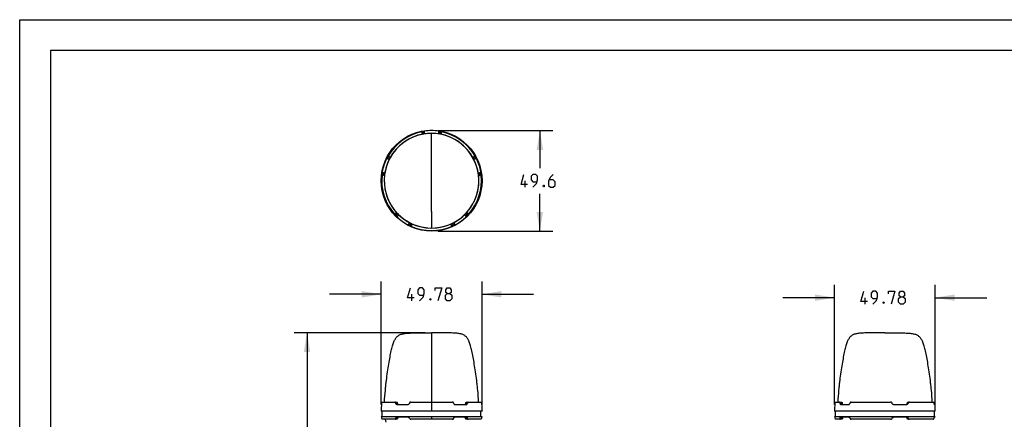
# Model space of a CAD drawing. Header units: inches. Extents: x 0 to 17, y 0 to 11.
# Tile 12 of 37: x 0 to 9.6, y 7.1 to 11. Entities that reach past the tile are written whole.
import ezdxf

# ---------------------------------------------------------------- set-up
doc = ezdxf.new("R2010")
doc.units = ezdxf.units.IN
doc.header["$LTSCALE"] = 0.935
doc.header["$MEASUREMENT"] = 0
doc.layers.get('0').update_dxf_attribs({"linetype": 'CONTINUOUS'})
doc.styles.add('TEXTSTYLE_2', font='txt', dxfattribs={"width": 0.8})
doc.dimstyles.new('DIMSTYLE_1', dxfattribs={"dimtxt": 0.125, "dimasz": 0.1875, "dimexe": 0.125, "dimexo": 0.0625, "dimgap": 0.0625, "dimtad": 0, "dimtih": 1, "dimtoh": 1, "dimlfac": 2, "dimzin": 4, "dimdsep": 46, "dimtxsty": 'TEXTSTYLE_2', "dimblk": '_FILLED', "dimblk1": '_FILLED', "dimblk2": '_FILLED', "dimcen": 0.09, "dimazin": 1, "dimtfac": 1, "dimtofl": 0, "dimtmove": 0, "dimatfit": 3, "dimldrblk": '_FILLED', "dimfxl": 1, "dimtolj": 1, "dimtzin": 4, "dimarcsym": 0})

# ---------------------------------------------------------------- blocks, each defined once
blk = doc.blocks.new('_FILLED')
at = {"color": 0, "linetype": 'ByBlock'}
blk.add_solid([(0, 0), (-1, 0.167), (-1, -0.167)], dxfattribs=at)
blk = doc.blocks.new('*D1')
at = {"color": 2, "linetype": 'Continuous', "transparency": 16777216}
for p, q in [((3.9375, 7.96), (2.6656, 7.96)), ((2.7906, 7.96), (2.7906, 5.625)), ((2.7906, 3.0401), (2.7906, 5.375)), ((3.9362, 3.0401), (2.6656, 3.0401))]:
    blk.add_line(p, q, dxfattribs=at)
at = {"color": 2, "linetype": 'Continuous', "transparency": 16777216, "xscale": 0.1875, "yscale": 0.1875, "zscale": 0.1875}
for p, rotation in [((2.7906, 7.96), 90), ((2.7906, 3.0401), 270)]:
    blk.add_blockref('_FILLED', p, dxfattribs=dict(at, rotation=rotation))
at = {"color": 2, "linetype": 'Continuous', "transparency": 16777216, "insert": (2.7906, 5.5625), "char_height": 0.125, "width": 0.830357, "attachment_point": 2, "line_spacing_factor": 0.9, "style": 'TEXTSTYLE_2'}
blk.add_mtext('{\\ftxt;\\W0.0001;\\H0.0001;\\~}{\\ftxt;\\W4.4285714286;\\H0.125; }{\\ftxt;\\W0.0001;\\H0.0001;\\~}', dxfattribs=at)
blk = doc.blocks.new('*D2')
at = {"color": 2, "linetype": 'Continuous', "transparency": 16777216}
for p, q in [((3.51, 7.263), (3.51, 8.4591)), ((4.49, 7.2629), (4.49, 8.4591)), ((3.51, 8.3341), (3.01, 8.3341)), ((4.49, 8.3341), (4.99, 8.3341))]:
    blk.add_line(p, q, dxfattribs=at)
at = {"color": 2, "linetype": 'Continuous', "transparency": 16777216, "xscale": 0.1875, "yscale": 0.1875, "zscale": 0.1875}
blk.add_blockref('_FILLED', (3.51, 8.3341), dxfattribs=at)
at = {"color": 2, "linetype": 'Continuous', "transparency": 16777216, "xscale": 0.1875, "yscale": 0.1875, "zscale": 0.1875, "rotation": 180}
blk.add_blockref('_FILLED', (4.49, 8.3341), dxfattribs=at)
at = {"color": 2, "linetype": 'Continuous', "transparency": 16777216, "insert": (4, 8.3966), "char_height": 0.125, "width": 0.696429, "attachment_point": 2, "line_spacing_factor": 0.9, "style": 'TEXTSTYLE_2'}
blk.add_mtext('{\\ftxt;\\W0.0001;\\H0.0001;\\~}{\\ftxt;\\W3.7142857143;\\H0.125; }{\\ftxt;\\W0.0001;\\H0.0001;\\~}', dxfattribs=at)
blk = doc.blocks.new('*D3')
at = {"color": 2, "linetype": 'Continuous', "transparency": 16777216}
for p, q in [((7.9123, 7.2629), (7.9123, 8.4262)), ((8.8923, 7.2629), (8.8923, 8.4262)), ((7.9123, 8.3012), (7.4123, 8.3012)), ((8.8923, 8.3012), (9.3923, 8.3012))]:
    blk.add_line(p, q, dxfattribs=at)
at = {"color": 2, "linetype": 'Continuous', "transparency": 16777216, "xscale": 0.1875, "yscale": 0.1875, "zscale": 0.1875}
blk.add_blockref('_FILLED', (7.9123, 8.3012), dxfattribs=at)
at = {"color": 2, "linetype": 'Continuous', "transparency": 16777216, "xscale": 0.1875, "yscale": 0.1875, "zscale": 0.1875, "rotation": 180}
blk.add_blockref('_FILLED', (8.8923, 8.3012), dxfattribs=at)
at = {"color": 2, "linetype": 'Continuous', "transparency": 16777216, "insert": (8.4023, 8.3637), "char_height": 0.125, "width": 0.696429, "attachment_point": 2, "line_spacing_factor": 0.9, "style": 'TEXTSTYLE_2'}
blk.add_mtext('{\\ftxt;\\W0.0001;\\H0.0001;\\~}{\\ftxt;\\W3.7142857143;\\H0.125; }{\\ftxt;\\W0.0001;\\H0.0001;\\~}', dxfattribs=at)
blk = doc.blocks.new('*D4')
at = {"color": 2, "linetype": 'Continuous', "transparency": 16777216}
for p, q in [((4.0625, 9.9233), (5.1769, 9.9233)), ((5.0519, 9.9233), (5.0519, 9.5601)), ((5.0519, 8.9469), (5.0519, 9.3101)), ((4.0625, 8.9469), (5.1769, 8.9469))]:
    blk.add_line(p, q, dxfattribs=at)
at = {"color": 2, "linetype": 'Continuous', "transparency": 16777216, "xscale": 0.1875, "yscale": 0.1875, "zscale": 0.1875}
for p, rotation in [((5.0519, 9.9233), 90), ((5.0519, 8.9469), 270)]:
    blk.add_blockref('_FILLED', p, dxfattribs=dict(at, rotation=rotation))
at = {"color": 2, "linetype": 'Continuous', "transparency": 16777216, "insert": (5.0519, 9.4976), "char_height": 0.125, "width": 0.549107, "attachment_point": 2, "line_spacing_factor": 0.9, "style": 'TEXTSTYLE_2'}
blk.add_mtext('{\\ftxt;\\W0.0001;\\H0.0001;\\~}{\\ftxt;\\W2.9285714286;\\H0.125; }{\\ftxt;\\W0.0001;\\H0.0001;\\~}', dxfattribs=at)

msp = doc.modelspace()

# ---------------------------------------------------------------- linework, layer by layer
at = {"color": 7, "linetype": 'Continuous'}
for p, q in [((0, 0), (0, 11)), ((0, 11), (17, 11)), ((0.3, 10.7), (0.3, 0.3)), ((16.7, 10.7), (0.3, 10.7)), ((3.9043, 9.9117), (3.9043, 9.8871)), ((3.9177, 9.8897), (3.9177, 9.9152)), ((3.9184, 9.8899), (3.9177, 9.8897)), ((3.9184, 9.9155), (3.9184, 9.8899)), ((3.9318, 9.8921), (3.9318, 9.9185)), ((4, 9.9269), (4, 9.9233)), ((4, 9.8616), (4, 9.8962)), ((4, 9.7362), (4, 9.8616)), ((4.0682, 9.9185), (4.0682, 9.8921)), ((4.0816, 9.8899), (4.0816, 9.9155)), ((4.0823, 9.8897), (4.0816, 9.8899)), ((4.0823, 9.9152), (4.0823, 9.8897)), ((4.0957, 9.8871), (4.0957, 9.9117)), ((3.57, 9.6624), (3.5944, 9.6545)), ((3.5948, 9.6551), (3.5706, 9.663)), ((3.578, 9.6747), (3.6014, 9.6671)), ((4, 9.1376), (4, 9.7362)), ((4.3986, 9.6671), (4.422, 9.6747)), ((4.4294, 9.663), (4.4052, 9.6551)), ((4.4056, 9.6545), (4.43, 9.6624)), ((3.5882, 9.6424), (3.5631, 9.6506)), ((3.5948, 9.6551), (3.5944, 9.6545)), ((4.4056, 9.6545), (4.4052, 9.6551)), ((4.4369, 9.6506), (4.4118, 9.6424)), ((3.5423, 9.485), (3.5189, 9.4926)), ((3.544, 9.4992), (3.5196, 9.5072)), ((3.5197, 9.5064), (3.5196, 9.5072)), ((3.5197, 9.5064), (3.5439, 9.4986)), ((3.5209, 9.5208), (3.546, 9.5127)), ((3.544, 9.4992), (3.5439, 9.4986)), ((4.454, 9.5127), (4.4791, 9.5208)), ((4.4804, 9.5072), (4.456, 9.4992)), ((4.4561, 9.4986), (4.456, 9.4992)), ((4.4561, 9.4986), (4.4803, 9.5064)), ((4.4811, 9.4926), (4.4577, 9.485)), ((4.4804, 9.5072), (4.4803, 9.5064)), ((3.6435, 9.1091), (3.6579, 9.129)), ((3.6672, 9.1189), (3.6523, 9.0984)), ((3.6526, 9.0977), (3.6677, 9.1184)), ((3.6773, 9.1087), (3.6617, 9.0874)), ((3.6672, 9.1189), (3.6677, 9.1184)), ((4, 9.1376), (4, 9.0122)), ((4.3383, 9.0874), (4.3227, 9.1087)), ((4.3323, 9.1184), (4.3328, 9.1189)), ((4.3323, 9.1184), (4.3474, 9.0977)), ((4.3477, 9.0984), (4.3328, 9.1189)), ((4.3421, 9.129), (4.3565, 9.1091)), ((3.7721, 9.0072), (3.7876, 9.0286)), ((3.7998, 9.0225), (3.7847, 9.0017)), ((3.7855, 9.0016), (3.8004, 9.0222)), ((3.8128, 9.0164), (3.7984, 8.9965)), ((3.7998, 9.0225), (3.8004, 9.0222)), ((4, 9.0122), (4, 8.9776)), ((4.2016, 8.9965), (4.1872, 9.0164)), ((4.1996, 9.0222), (4.2002, 9.0225)), ((4.1996, 9.0222), (4.2145, 9.0016)), ((4.2153, 9.0017), (4.2002, 9.0225)), ((4.2124, 9.0286), (4.2279, 9.0072)), ((4, 8.9526), (4, 8.9469)), ((4, 7.96), (4, 7.2004)), ((3.5157, 7.2884), (3.6579, 7.2884)), ((3.6672, 7.2779), (3.6523, 7.2779)), ((3.6526, 7.2751), (3.6523, 7.2779)), ((3.6526, 7.2751), (3.6677, 7.2751)), ((3.6672, 7.2779), (3.6677, 7.2751)), ((3.7855, 7.2779), (3.7847, 7.2751)), ((3.7984, 7.2884), (4.2016, 7.2883)), ((4.2153, 7.2751), (4.2145, 7.2779)), ((4.3323, 7.2751), (4.3328, 7.2779)), ((4.3323, 7.2751), (4.3474, 7.2751)), ((4.3477, 7.2779), (4.3328, 7.2779)), ((4.3421, 7.2883), (4.4843, 7.2883)), ((4.3477, 7.2779), (4.3474, 7.2751)), ((7.918, 7.2884), (7.9421, 7.2883)), ((7.9421, 7.2883), (7.9819, 7.2883)), ((7.9876, 7.2779), (7.967, 7.2779)), ((7.9672, 7.2751), (7.967, 7.2779)), ((7.9672, 7.2751), (7.9879, 7.2751)), ((7.9876, 7.2779), (7.9879, 7.2751)), ((8.0638, 7.2779), (8.0631, 7.2751)), ((8.0745, 7.2883), (8.458, 7.2883)), ((8.4726, 7.2751), (8.4718, 7.2779)), ((8.6199, 7.2751), (8.6206, 7.2779)), ((8.6199, 7.2751), (8.6279, 7.2751)), ((8.6284, 7.2779), (8.6206, 7.2779)), ((8.6284, 7.2779), (8.6279, 7.2751)), ((8.6325, 7.2883), (8.6401, 7.2883)), ((8.6401, 7.2883), (8.8771, 7.2883)), ((8.8809, 7.2751), (8.8806, 7.2779)), ((4.49, 7.2004), (3.51, 7.2005)), ((3.5208, 7.1491), (3.5208, 7.2005)), ((3.6617, 7.2647), (3.7721, 7.2647)), ((4.2279, 7.2646), (4.3383, 7.2646)), ((4.4792, 7.1491), (4.4792, 7.2004)), ((8.4023, 7.2004), (7.9123, 7.2004)), ((7.9232, 7.1491), (7.9232, 7.2004)), ((7.9726, 7.2646), (8.0528, 7.2646)), ((8.8815, 7.2004), (8.4023, 7.2004)), ((8.4863, 7.2646), (8.616, 7.2646)), ((8.8815, 7.2004), (8.8815, 7.1491)), ((8.8923, 7.2004), (8.8815, 7.2004)), ((8.8839, 7.2646), (8.8887, 7.2646)), ((3.5119, 7.1491), (4.4881, 7.1491)), ((3.6607, 7.1205), (3.5185, 7.1205)), ((3.6531, 7.1303), (3.6698, 7.1303)), ((3.7724, 7.1402), (3.6612, 7.1402)), ((4.2004, 7.1204), (3.7996, 7.1204)), ((4, 7.1491), (4, 7.1204)), ((4.3388, 7.1402), (4.2276, 7.1402)), ((4.3302, 7.1303), (4.3469, 7.1303)), ((4.4815, 7.1204), (4.3393, 7.1204)), ((7.9143, 7.1491), (7.9797, 7.1491)), ((7.9853, 7.1204), (7.9208, 7.1204)), ((7.968, 7.1303), (7.991, 7.1303)), ((8.053, 7.1402), (7.9722, 7.1402)), ((7.9797, 7.1491), (8.4023, 7.1491)), ((8.4576, 7.1204), (8.0765, 7.1204)), ((8.4023, 7.1491), (8.825, 7.1491)), ((8.6166, 7.1402), (8.4859, 7.1402)), ((8.619, 7.1303), (8.6278, 7.1303)), ((8.6388, 7.1204), (8.6308, 7.1204)), ((8.8743, 7.1204), (8.6388, 7.1204)), ((8.825, 7.1491), (8.8904, 7.1491)), ((8.889, 7.1402), (8.8841, 7.1402)), ((8.889, 7.1402), (8.8904, 7.1491))]:
    msp.add_line(p, q, dxfattribs=at)
at = {"color": 2, "linetype": 'Continuous'}
for p, q in [((4.9105, 9.3726), (4.9105, 9.4351)), ((3.8095, 8.2716), (3.8095, 8.3341)), ((8.2119, 8.2387), (8.2119, 8.3012))]:
    msp.add_line(p, q, dxfattribs=at)
for points in [[(4.9313, 9.3994), (4.8688, 9.3994), (4.8956, 9.4976)], [(4.9849, 9.3726), (5.0206, 9.4083), (5.0295, 9.444), (5.0295, 9.4797), (5.0117, 9.4976), (4.9849, 9.4976), (4.967, 9.4797), (4.967, 9.444), (4.9849, 9.4262), (5.0236, 9.4262)], [(5.1813, 9.4976), (5.1545, 9.4708), (5.1367, 9.4351), (5.1367, 9.3905), (5.1545, 9.3726), (5.1813, 9.3726), (5.1992, 9.3905), (5.1992, 9.4262), (5.1813, 9.444), (5.1426, 9.444)], [(5.092, 9.3934), (5.095, 9.3875), (5.095, 9.3845), (5.092, 9.3785), (5.0861, 9.3785), (5.0831, 9.3845), (5.0831, 9.3875), (5.0861, 9.3934), (5.092, 9.3934)], [(3.8304, 8.2984), (3.7679, 8.2984), (3.7946, 8.3966)], [(3.8839, 8.2716), (3.9196, 8.3073), (3.9286, 8.343), (3.9286, 8.3788), (3.9107, 8.3966), (3.8839, 8.3966), (3.8661, 8.3788), (3.8661, 8.343), (3.8839, 8.3252), (3.9226, 8.3252)], [(4.0357, 8.3698), (4.0357, 8.3966), (4.0982, 8.3966), (4.0625, 8.2716)], [(4.1518, 8.343), (4.1399, 8.352), (4.1399, 8.3788), (4.1518, 8.3966), (4.1786, 8.3966), (4.1905, 8.3788), (4.1905, 8.352), (4.1786, 8.343), (4.1964, 8.3252), (4.1964, 8.2895), (4.1786, 8.2716), (4.1518, 8.2716), (4.1339, 8.2895)], [(4.1339, 8.2895), (4.1339, 8.3252), (4.1518, 8.343), (4.1786, 8.343)], [(8.2327, 8.2655), (8.1702, 8.2655), (8.197, 8.3637)], [(8.2863, 8.2387), (8.322, 8.2745), (8.3309, 8.3102), (8.3309, 8.3459), (8.3131, 8.3637), (8.2863, 8.3637), (8.2684, 8.3459), (8.2684, 8.3102), (8.2863, 8.2923), (8.325, 8.2923)], [(8.4381, 8.337), (8.4381, 8.3637), (8.5006, 8.3637), (8.4648, 8.2387)], [(8.5541, 8.3102), (8.5422, 8.3191), (8.5422, 8.3459), (8.5541, 8.3637), (8.5809, 8.3637), (8.5928, 8.3459), (8.5928, 8.3191), (8.5809, 8.3102), (8.5988, 8.2923), (8.5988, 8.2566), (8.5809, 8.2387), (8.5541, 8.2387), (8.5363, 8.2566)], [(3.9911, 8.2925), (3.994, 8.2865), (3.994, 8.2835), (3.9911, 8.2776), (3.9851, 8.2776), (3.9821, 8.2835), (3.9821, 8.2865), (3.9851, 8.2925), (3.9911, 8.2925)], [(8.3934, 8.2596), (8.3964, 8.2536), (8.3964, 8.2507), (8.3934, 8.2447), (8.3875, 8.2447), (8.3845, 8.2507), (8.3845, 8.2536), (8.3875, 8.2596), (8.3934, 8.2596)], [(8.5363, 8.2566), (8.5363, 8.2923), (8.5541, 8.3102), (8.5809, 8.3102)]]:
    msp.add_lwpolyline(points, dxfattribs=at)
at = {"color": 7, "linetype": 'Continuous'}
msp.add_circle((4, 9.4369), 0.49, dxfattribs=at)
for centre, radius, start, end in [((4, 9.4369), 0.4593, 106.03546, 105.40729), ((4, 9.4369), 0.4843, 101.39954, 150.60046), ((4, 9.4369), 0.4603, 100.30198, 151.69801), ((3.9791, 9.7993), 0.1311, 117.57272, 117.90995), ((4, 9.4369), 0.4603, 79.78442, 100.21556), ((4, 9.4369), 0.4864, 81.93833, 98.06167), ((4.0209, 9.7993), 0.1311, 62.09274, 62.42994), ((4, 9.4369), 0.4603, 28.30198, 79.69801), ((4, 9.4369), 0.4843, 29.39954, 78.60046), ((3.6619, 9.5688), 0.1312, 134.08944, 134.42655), ((4.3381, 9.5688), 0.1312, 45.56941, 45.90657), ((4, 9.4369), 0.4864, 153.93833, 170.06167), ((4, 9.4369), 0.4603, 151.78442, 172.21557), ((4, 9.4369), 0.4603, 7.78443, 28.21557), ((4, 9.4369), 0.4864, 9.93833, 26.06167), ((4, 9.4369), 0.4843, 173.39954, 222.60046), ((4, 9.4369), 0.4603, 172.30199, 223.69802), ((4, 9.4369), 0.4603, 316.30199, 7.69801), ((4, 9.4369), 0.4843, 317.39954, 6.60046), ((3.7701, 9.1561), 0.1312, 206.08887, 206.42599), ((4, 9.4369), 0.4864, 225.93833, 242.06167), ((4, 9.4369), 0.4603, 223.78443, 244.21558), ((4, 9.4369), 0.4603, 295.78444, 316.21558), ((4, 9.4369), 0.4864, 297.93833, 314.06167), ((4.2299, 9.1561), 0.1312, 333.56885, 333.90598), ((3.8039, 9.1315), 0.1312, 261.57184, 261.90896), ((4, 9.4369), 0.4843, 245.39954, 294.60046), ((4, 9.4369), 0.4603, 244.30199, 295.69802), ((4.1961, 9.1315), 0.1311, 278.09185, 278.429), ((3.8421, 7.1695), 0.2963, 189.51936, 194.87556)]:
    msp.add_arc(centre, radius, start, end, dxfattribs=at)
for points, knots in [([(3.9043, 9.9117), (3.9058, 9.912), (3.9086, 9.9126), (3.9125, 9.9135), (3.9155, 9.9143), (3.9171, 9.9148), (3.9177, 9.9152)], [0, 0, 0, 0, 0.330596, 0.627024, 0.8584, 1, 1, 1, 1]), ([(3.9184, 9.9155), (3.9189, 9.9158), (3.9206, 9.9163), (3.9236, 9.9171), (3.9274, 9.9178), (3.9303, 9.9183), (3.9318, 9.9185)], [0, 0, 0, 0, 0.14128, 0.372182, 0.668647, 1, 1, 1, 1]), ([(4.0682, 9.9185), (4.0697, 9.9183), (4.0726, 9.9178), (4.0764, 9.9171), (4.0794, 9.9163), (4.0811, 9.9158), (4.0816, 9.9155)], [0, 0, 0, 0, 0.33136, 0.627805, 0.858706, 1, 1, 1, 1]), ([(4.0823, 9.9152), (4.0829, 9.9148), (4.0845, 9.9143), (4.0875, 9.9135), (4.0914, 9.9126), (4.0942, 9.912), (4.0957, 9.9117)], [0, 0, 0, 0, 0.141632, 0.373012, 0.669367, 1, 1, 1, 1]), ([(3.5631, 9.6506), (3.5637, 9.652), (3.565, 9.6545), (3.567, 9.658), (3.5686, 9.6606), (3.5696, 9.662), (3.57, 9.6624)], [0, 0, 0, 0, 0.33136, 0.627806, 0.858706, 1, 1, 1, 1]), ([(3.5706, 9.663), (3.5711, 9.6634), (3.5721, 9.6648), (3.5738, 9.6674), (3.5758, 9.6708), (3.5773, 9.6733), (3.578, 9.6747)], [0, 0, 0, 0, 0.141631, 0.37301, 0.669366, 1, 1, 1, 1]), ([(4.422, 9.6747), (4.4227, 9.6733), (4.4242, 9.6708), (4.4262, 9.6674), (4.4279, 9.6648), (4.4289, 9.6634), (4.4294, 9.663)], [0, 0, 0, 0, 0.330596, 0.627024, 0.858399, 1, 1, 1, 1]), ([(4.43, 9.6624), (4.4304, 9.662), (4.4314, 9.6606), (4.433, 9.658), (4.435, 9.6545), (4.4363, 9.652), (4.4369, 9.6506)], [0, 0, 0, 0, 0.141281, 0.372183, 0.668648, 1, 1, 1, 1]), ([(3.5189, 9.4926), (3.5191, 9.4941), (3.5194, 9.497), (3.5197, 9.5009), (3.5198, 9.504), (3.5198, 9.5058), (3.5197, 9.5064)], [0, 0, 0, 0, 0.330599, 0.627024, 0.858396, 1, 1, 1, 1]), ([(3.5196, 9.5072), (3.5195, 9.5078), (3.5195, 9.5095), (3.5197, 9.5126), (3.5202, 9.5165), (3.5206, 9.5193), (3.5209, 9.5208)], [0, 0, 0, 0, 0.141284, 0.372186, 0.668648, 1, 1, 1, 1]), ([(4.4791, 9.5208), (4.4794, 9.5193), (4.4798, 9.5165), (4.4803, 9.5126), (4.4805, 9.5095), (4.4805, 9.5078), (4.4804, 9.5072)], [0, 0, 0, 0, 0.33136, 0.627806, 0.858707, 1, 1, 1, 1]), ([(4.4803, 9.5064), (4.4802, 9.5058), (4.4802, 9.504), (4.4803, 9.5009), (4.4806, 9.497), (4.4809, 9.4941), (4.4811, 9.4926)], [0, 0, 0, 0, 0.141629, 0.373008, 0.669363, 1, 1, 1, 1]), ([(3.6523, 9.0984), (3.652, 9.099), (3.651, 9.1004), (3.6491, 9.1028), (3.6465, 9.1058), (3.6445, 9.1079), (3.6435, 9.1091)], [0, 0, 0, 0, 0.141628, 0.373006, 0.669362, 1, 1, 1, 1]), ([(3.6617, 9.0874), (3.6607, 9.0884), (3.6586, 9.0905), (3.6559, 9.0934), (3.654, 9.0957), (3.6529, 9.0971), (3.6526, 9.0977)], [0, 0, 0, 0, 0.331363, 0.62781, 0.858709, 1, 1, 1, 1]), ([(4.3383, 9.0874), (4.3393, 9.0884), (4.3414, 9.0905), (4.3441, 9.0934), (4.346, 9.0957), (4.3471, 9.0971), (4.3474, 9.0977)], [0, 0, 0, 0, 0.331335, 0.627797, 0.85871, 1, 1, 1, 1]), ([(4.3565, 9.1091), (4.3555, 9.1079), (4.3535, 9.1058), (4.3509, 9.1028), (4.349, 9.1004), (4.348, 9.099), (4.3477, 9.0984)], [0, 0, 0, 0, 0.330594, 0.62702, 0.858395, 1, 1, 1, 1]), ([(3.7847, 9.0017), (3.7841, 9.0018), (3.7824, 9.0024), (3.7796, 9.0035), (3.776, 9.0052), (3.7735, 9.0065), (3.7721, 9.0072)], [0, 0, 0, 0, 0.141286, 0.372189, 0.668652, 1, 1, 1, 1]), ([(3.7984, 8.9965), (3.797, 8.9972), (3.7943, 8.9983), (3.7907, 8.9999), (3.7878, 9.001), (3.7861, 9.0015), (3.7855, 9.0016)], [0, 0, 0, 0, 0.330595, 0.627019, 0.858394, 1, 1, 1, 1]), ([(4.2145, 9.0016), (4.2139, 9.0015), (4.2122, 9.001), (4.2093, 8.9999), (4.2057, 8.9983), (4.203, 8.9972), (4.2016, 8.9965)], [0, 0, 0, 0, 0.141627, 0.373004, 0.669361, 1, 1, 1, 1]), ([(4.2153, 9.0017), (4.2159, 9.0018), (4.2176, 9.0024), (4.2204, 9.0035), (4.224, 9.0052), (4.2265, 9.0065), (4.2279, 9.0072)], [0, 0, 0, 0, 0.141277, 0.372184, 0.668647, 1, 1, 1, 1]), ([(3.5427, 7.2883), (3.5448, 7.3268), (3.5487, 7.3816), (3.5559, 7.4513), (3.5629, 7.5103), (3.5723, 7.5783), (3.5841, 7.6542), (3.5958, 7.7221), (3.6076, 7.7813), (3.6181, 7.8244), (3.6272, 7.8538), (3.6339, 7.8723), (3.6411, 7.8885), (3.6488, 7.9025), (3.6574, 7.9146), (3.6668, 7.9248), (3.6774, 7.9334), (3.6938, 7.943), (3.7133, 7.9494), (3.7355, 7.9536), (3.7559, 7.9561), (3.78, 7.9578), (3.8089, 7.9589), (3.8439, 7.9596), (3.9083, 7.96), (3.9612, 7.96), (4, 7.96)], [0, 0, 0, 0, 0.116238, 0.165565, 0.211166, 0.295491, 0.372724, 0.442587, 0.503443, 0.554523, 0.576462, 0.596148, 0.613818, 0.629796, 0.644465, 0.658271, 0.671705, 0.685307, 0.7153, 0.732938, 0.75332, 0.777233, 0.805824, 0.840546, 0.88294, 1, 1, 1, 1]), ([(4.4573, 7.2884), (4.4552, 7.3269), (4.4513, 7.3816), (4.4441, 7.4513), (4.4371, 7.5103), (4.4277, 7.5784), (4.4159, 7.6542), (4.4042, 7.7221), (4.3924, 7.7813), (4.3819, 7.8244), (4.3728, 7.8538), (4.3661, 7.8723), (4.3589, 7.8885), (4.3512, 7.9025), (4.3426, 7.9146), (4.3332, 7.9248), (4.3226, 7.9333), (4.3062, 7.943), (4.2867, 7.9494), (4.2646, 7.9536), (4.2442, 7.956), (4.22, 7.9578), (4.1911, 7.9589), (4.1561, 7.9596), (4.0917, 7.96), (4.0388, 7.96), (4, 7.96)], [0, 0, 0, 0, 0.116231, 0.165557, 0.211157, 0.295482, 0.372715, 0.442577, 0.503433, 0.554512, 0.57645, 0.596137, 0.613806, 0.629784, 0.644453, 0.658259, 0.671694, 0.685296, 0.71529, 0.732929, 0.753312, 0.777226, 0.805818, 0.840541, 0.882937, 1, 1, 1, 1]), ([(8.4023, 7.96), (8.3635, 7.96), (8.3106, 7.96), (8.2462, 7.9596), (8.2112, 7.9589), (8.1823, 7.9578), (8.1582, 7.956), (8.1378, 7.9536), (8.1156, 7.9494), (8.0961, 7.943), (8.0798, 7.9333), (8.0692, 7.9248), (8.0597, 7.9146), (8.0512, 7.9025), (8.0434, 7.8885), (8.0363, 7.8723), (8.0295, 7.8538), (8.0205, 7.8244), (8.0099, 7.7812), (7.9981, 7.7221), (7.9864, 7.6541), (7.9746, 7.5783), (7.9652, 7.5102), (7.9582, 7.4512), (7.9511, 7.3815), (7.9471, 7.3267), (7.9451, 7.2882)], [0, 0, 0, 0, 0.117051, 0.159442, 0.194161, 0.222748, 0.246658, 0.267039, 0.284674, 0.314664, 0.328264, 0.341698, 0.355504, 0.370173, 0.386151, 0.403821, 0.423508, 0.445448, 0.49653, 0.557388, 0.627251, 0.704484, 0.78881, 0.834413, 0.883744, 1, 1, 1, 1]), ([(8.4023, 7.96), (8.4412, 7.96), (8.494, 7.96), (8.5584, 7.9596), (8.5935, 7.9589), (8.6224, 7.9578), (8.6465, 7.956), (8.6669, 7.9536), (8.6891, 7.9494), (8.7085, 7.943), (8.7249, 7.9334), (8.7355, 7.9248), (8.745, 7.9146), (8.7535, 7.9025), (8.7613, 7.8885), (8.7684, 7.8723), (8.7752, 7.8538), (8.7842, 7.8244), (8.7948, 7.7813), (8.8065, 7.7221), (8.8183, 7.6542), (8.8301, 7.5784), (8.8394, 7.5103), (8.8465, 7.4513), (8.8536, 7.3816), (8.8576, 7.3268), (8.8596, 7.2884)], [0, 0, 0, 0, 0.117062, 0.159457, 0.19418, 0.222771, 0.246685, 0.267068, 0.284706, 0.3147, 0.328301, 0.341736, 0.355542, 0.370212, 0.386189, 0.403858, 0.423545, 0.445484, 0.496563, 0.557419, 0.627281, 0.704514, 0.788839, 0.83444, 0.883766, 1, 1, 1, 1]), ([(3.5157, 7.2884), (3.5141, 7.2714), (3.5117, 7.2421), (3.5103, 7.2127), (3.51, 7.2005)], [0, 0, 0, 0, 0.581403, 1, 1, 1, 1]), ([(3.6523, 7.2779), (3.6521, 7.2793), (3.6515, 7.282), (3.6495, 7.2855), (3.6468, 7.2878), (3.6445, 7.2884), (3.6435, 7.2884)], [0, 0, 0, 0, 0.292587, 0.555518, 0.787246, 1, 1, 1, 1]), ([(3.6617, 7.2647), (3.6606, 7.2647), (3.6583, 7.2652), (3.6555, 7.2675), (3.6535, 7.271), (3.6528, 7.2737), (3.6526, 7.2751)], [0, 0, 0, 0, 0.219327, 0.45257, 0.712739, 1, 1, 1, 1]), ([(3.6579, 7.2884), (3.659, 7.2884), (3.6612, 7.2878), (3.664, 7.2855), (3.6662, 7.282), (3.667, 7.2793), (3.6672, 7.2779)], [0, 0, 0, 0, 0.20914, 0.442153, 0.707476, 1, 1, 1, 1]), ([(3.6677, 7.2751), (3.668, 7.2737), (3.6688, 7.271), (3.6709, 7.2675), (3.6738, 7.2652), (3.6762, 7.2647), (3.6773, 7.2647)], [0, 0, 0, 0, 0.287561, 0.549786, 0.783893, 1, 1, 1, 1]), ([(3.7847, 7.2751), (3.7839, 7.2723), (3.7814, 7.2682), (3.7763, 7.2652), (3.7735, 7.2647), (3.7721, 7.2647)], [0, 0, 0, 0, 0.515113, 0.762184, 1, 1, 1, 1]), ([(3.7984, 7.2884), (3.797, 7.2884), (3.7941, 7.2878), (3.7902, 7.2856), (3.7872, 7.2822), (3.7859, 7.2794), (3.7855, 7.2779)], [0, 0, 0, 0, 0.23975, 0.48589, 0.739919, 1, 1, 1, 1]), ([(4.2145, 7.2779), (4.2141, 7.2793), (4.2128, 7.2822), (4.2098, 7.2856), (4.2059, 7.2878), (4.203, 7.2883), (4.2016, 7.2883)], [0, 0, 0, 0, 0.260122, 0.514124, 0.760222, 1, 1, 1, 1]), ([(4.2153, 7.2751), (4.2161, 7.2722), (4.2186, 7.2682), (4.2237, 7.2652), (4.2265, 7.2646), (4.2279, 7.2646)], [0, 0, 0, 0, 0.515115, 0.762186, 1, 1, 1, 1]), ([(4.3227, 7.2646), (4.3238, 7.2646), (4.3262, 7.2652), (4.3291, 7.2675), (4.3312, 7.271), (4.332, 7.2737), (4.3323, 7.2751)], [0, 0, 0, 0, 0.216106, 0.450225, 0.712449, 1, 1, 1, 1]), ([(4.3328, 7.2779), (4.333, 7.2793), (4.3338, 7.282), (4.336, 7.2855), (4.3388, 7.2878), (4.341, 7.2883), (4.3421, 7.2883)], [0, 0, 0, 0, 0.292545, 0.557862, 0.79086, 1, 1, 1, 1]), ([(4.3383, 7.2646), (4.3394, 7.2646), (4.3417, 7.2652), (4.3445, 7.2675), (4.3465, 7.271), (4.3472, 7.2737), (4.3474, 7.2751)], [0, 0, 0, 0, 0.219311, 0.452563, 0.712743, 1, 1, 1, 1]), ([(4.3565, 7.2883), (4.3555, 7.2883), (4.3532, 7.2878), (4.3505, 7.2854), (4.3485, 7.282), (4.3479, 7.2793), (4.3477, 7.2779)], [0, 0, 0, 0, 0.212728, 0.444491, 0.707458, 1, 1, 1, 1]), ([(4.4843, 7.2883), (4.4859, 7.2713), (4.4883, 7.2421), (4.4897, 7.2127), (4.49, 7.2004)], [0, 0, 0, 0, 0.581403, 1, 1, 1, 1]), ([(7.918, 7.2884), (7.9164, 7.2714), (7.9141, 7.2421), (7.9127, 7.2127), (7.9123, 7.2004)], [0, 0, 0, 0, 0.581403, 1, 1, 1, 1]), ([(7.967, 7.2779), (7.967, 7.2793), (7.9667, 7.2819), (7.9658, 7.2848), (7.9647, 7.2867), (7.9637, 7.2878), (7.9626, 7.2883), (7.962, 7.2883)], [0, 0, 0, 0, 0.339737, 0.623215, 0.739555, 0.838956, 1, 1, 1, 1]), ([(7.9672, 7.2751), (7.9672, 7.2744), (7.9673, 7.273), (7.9677, 7.2707), (7.9684, 7.2684), (7.9695, 7.2664), (7.9709, 7.265), (7.9721, 7.2646), (7.9726, 7.2646)], [0, 0, 0, 0, 0.170582, 0.331151, 0.545958, 0.72563, 0.87243, 1, 1, 1, 1]), ([(7.9819, 7.2883), (7.9834, 7.2883), (7.9851, 7.2863), (7.9862, 7.2839), (7.9871, 7.2813), (7.9874, 7.2793), (7.9876, 7.2779)], [0, 0, 0, 0, 0.367798, 0.504497, 0.65739, 1, 1, 1, 1]), ([(7.9879, 7.2751), (7.9881, 7.2737), (7.9885, 7.2711), (7.9898, 7.2677), (7.9916, 7.2654), (7.9933, 7.2646), (7.994, 7.2646)], [0, 0, 0, 0, 0.330644, 0.611363, 0.829784, 1, 1, 1, 1]), ([(8.0528, 7.2646), (8.0539, 7.2646), (8.0563, 7.2652), (8.0593, 7.2675), (8.0617, 7.2709), (8.0628, 7.2737), (8.0631, 7.2751)], [0, 0, 0, 0, 0.211705, 0.448106, 0.713179, 1, 1, 1, 1]), ([(8.0745, 7.2883), (8.0733, 7.2883), (8.0709, 7.2878), (8.0677, 7.2855), (8.0652, 7.2821), (8.0642, 7.2793), (8.0638, 7.2779)], [0, 0, 0, 0, 0.218024, 0.455357, 0.717599, 1, 1, 1, 1]), ([(8.4718, 7.2779), (8.471, 7.2808), (8.4673, 7.2863), (8.4611, 7.2883), (8.458, 7.2883)], [0, 0, 0, 0, 0.500791, 1, 1, 1, 1]), ([(8.4863, 7.2646), (8.4833, 7.2646), (8.4771, 7.2668), (8.4734, 7.2722), (8.4726, 7.2751)], [0, 0, 0, 0, 0.497946, 1, 1, 1, 1]), ([(8.6147, 7.2669), (8.616, 7.2678), (8.6183, 7.2703), (8.6196, 7.2735), (8.6199, 7.2751)], [0, 0, 0, 0, 0.489858, 1, 1, 1, 1]), ([(8.6279, 7.2751), (8.6276, 7.2737), (8.6266, 7.2709), (8.6239, 7.2674), (8.6202, 7.2652), (8.6174, 7.2646), (8.616, 7.2646)], [0, 0, 0, 0, 0.261623, 0.513619, 0.757943, 1, 1, 1, 1]), ([(8.6206, 7.2779), (8.6209, 7.2793), (8.622, 7.2822), (8.6248, 7.2856), (8.6284, 7.2878), (8.6312, 7.2883), (8.6325, 7.2883)], [0, 0, 0, 0, 0.265168, 0.520363, 0.764249, 1, 1, 1, 1]), ([(8.6401, 7.2883), (8.6388, 7.2883), (8.636, 7.2878), (8.6324, 7.2856), (8.6297, 7.2821), (8.6287, 7.2793), (8.6284, 7.2779)], [0, 0, 0, 0, 0.238652, 0.482124, 0.735554, 1, 1, 1, 1]), ([(8.8806, 7.2779), (8.8804, 7.2793), (8.88, 7.2818), (8.8793, 7.2848), (8.8786, 7.2866), (8.8781, 7.2876), (8.8775, 7.2883), (8.8771, 7.2883)], [0, 0, 0, 0, 0.377174, 0.683617, 0.801481, 0.892902, 1, 1, 1, 1]), ([(8.8839, 7.2646), (8.8838, 7.2646), (8.8835, 7.2649), (8.8829, 7.2659), (8.8823, 7.2679), (8.8815, 7.2712), (8.8811, 7.2737), (8.8809, 7.2751)], [0, 0, 0, 0, 0.03552, 0.096697, 0.305637, 0.616736, 1, 1, 1, 1]), ([(8.6079, 7.2646), (8.6091, 7.2646), (8.6115, 7.265), (8.6137, 7.2662), (8.6147, 7.2669)], [0, 0, 0, 0, 0.495987, 1, 1, 1, 1]), ([(8.8923, 7.2004), (8.8921, 7.2099), (8.8912, 7.2313), (8.8897, 7.2527), (8.8887, 7.2646)], [0, 0, 0, 0, 0.441163, 1, 1, 1, 1]), ([(3.5119, 7.1491), (3.5125, 7.1445), (3.5143, 7.1348), (3.517, 7.1254), (3.5185, 7.1205)], [0, 0, 0, 0, 0.4752, 1, 1, 1, 1]), ([(3.6455, 7.1205), (3.6465, 7.1205), (3.6486, 7.121), (3.6511, 7.1232), (3.6526, 7.1265), (3.653, 7.129), (3.6531, 7.1303)], [0, 0, 0, 0, 0.220898, 0.44935, 0.706861, 1, 1, 1, 1]), ([(3.6531, 7.1303), (3.6532, 7.1316), (3.6536, 7.1342), (3.6553, 7.1375), (3.658, 7.1397), (3.6602, 7.1402), (3.6612, 7.1402)], [0, 0, 0, 0, 0.283816, 0.540018, 0.773349, 1, 1, 1, 1]), ([(3.6698, 7.1303), (3.6695, 7.1289), (3.6687, 7.1264), (3.6666, 7.1231), (3.6638, 7.121), (3.6617, 7.1205), (3.6607, 7.1205)], [0, 0, 0, 0, 0.292075, 0.556583, 0.789666, 1, 1, 1, 1]), ([(3.6793, 7.1402), (3.6782, 7.1402), (3.676, 7.1397), (3.6731, 7.1375), (3.671, 7.1343), (3.6701, 7.1317), (3.6698, 7.1303)], [0, 0, 0, 0, 0.217081, 0.45129, 0.712825, 1, 1, 1, 1]), ([(3.7724, 7.1402), (3.7738, 7.1402), (3.7766, 7.1397), (3.7817, 7.1368), (3.7846, 7.1331), (3.7857, 7.1303)], [0, 0, 0, 0, 0.236439, 0.484512, 1, 1, 1, 1]), ([(3.7857, 7.1303), (3.7869, 7.1275), (3.7908, 7.1227), (3.7967, 7.1204), (3.7996, 7.1204)], [0, 0, 0, 0, 0.513237, 1, 1, 1, 1]), ([(4.2004, 7.1204), (4.2033, 7.1204), (4.2092, 7.1226), (4.2131, 7.1275), (4.2143, 7.1303)], [0, 0, 0, 0, 0.486804, 1, 1, 1, 1]), ([(4.2143, 7.1303), (4.2154, 7.1331), (4.2183, 7.1368), (4.2234, 7.1397), (4.2262, 7.1402), (4.2276, 7.1402)], [0, 0, 0, 0, 0.515516, 0.763602, 1, 1, 1, 1]), ([(4.3207, 7.1402), (4.3218, 7.1402), (4.324, 7.1397), (4.3269, 7.1375), (4.329, 7.1343), (4.3299, 7.1317), (4.3302, 7.1303)], [0, 0, 0, 0, 0.217061, 0.451257, 0.712806, 1, 1, 1, 1]), ([(4.3393, 7.1204), (4.3383, 7.1204), (4.3362, 7.121), (4.3334, 7.1231), (4.3313, 7.1263), (4.3305, 7.1289), (4.3302, 7.1303)], [0, 0, 0, 0, 0.21035, 0.44345, 0.707954, 1, 1, 1, 1]), ([(4.3388, 7.1402), (4.3398, 7.1402), (4.342, 7.1397), (4.3447, 7.1375), (4.3464, 7.1342), (4.3468, 7.1316), (4.3469, 7.1303)], [0, 0, 0, 0, 0.226701, 0.460027, 0.716196, 1, 1, 1, 1]), ([(4.3469, 7.1303), (4.347, 7.129), (4.3474, 7.1265), (4.3489, 7.1232), (4.3514, 7.121), (4.3535, 7.1204), (4.3545, 7.1204)], [0, 0, 0, 0, 0.293223, 0.550704, 0.779107, 1, 1, 1, 1]), ([(4.4881, 7.1491), (4.4874, 7.1445), (4.4857, 7.1348), (4.483, 7.1254), (4.4815, 7.1204)], [0, 0, 0, 0, 0.4752, 1, 1, 1, 1]), ([(7.9143, 7.1491), (7.9149, 7.1445), (7.9166, 7.1348), (7.9193, 7.1254), (7.9208, 7.1204)], [0, 0, 0, 0, 0.4752, 1, 1, 1, 1]), ([(7.9645, 7.1204), (7.9648, 7.1204), (7.9655, 7.1206), (7.9665, 7.1213), (7.9673, 7.1227), (7.9681, 7.1258), (7.9681, 7.1284), (7.968, 7.1303)], [0, 0, 0, 0, 0.081465, 0.165996, 0.316076, 0.505874, 1, 1, 1, 1]), ([(7.968, 7.1303), (7.9679, 7.1316), (7.9678, 7.134), (7.9685, 7.1372), (7.9698, 7.1393), (7.9711, 7.1401), (7.9719, 7.1402), (7.9722, 7.1402)], [0, 0, 0, 0, 0.331802, 0.607373, 0.821114, 0.911934, 1, 1, 1, 1]), ([(7.991, 7.1303), (7.9908, 7.129), (7.9904, 7.127), (7.9896, 7.1246), (7.9885, 7.1223), (7.9868, 7.1204), (7.9853, 7.1204)], [0, 0, 0, 0, 0.34264, 0.494861, 0.630843, 1, 1, 1, 1]), ([(7.991, 7.1303), (7.9912, 7.1317), (7.9917, 7.1341), (7.993, 7.1373), (7.9947, 7.1395), (7.9963, 7.1402), (7.997, 7.1402)], [0, 0, 0, 0, 0.330774, 0.610355, 0.828428, 1, 1, 1, 1]), ([(8.053, 7.1402), (8.0541, 7.1402), (8.0565, 7.1396), (8.0596, 7.1374), (8.0623, 7.1342), (8.0637, 7.1317), (8.0643, 7.1303)], [0, 0, 0, 0, 0.210466, 0.449066, 0.715586, 1, 1, 1, 1]), ([(8.0643, 7.1303), (8.0649, 7.1289), (8.0664, 7.1263), (8.0701, 7.1223), (8.074, 7.1204), (8.0765, 7.1204)], [0, 0, 0, 0, 0.279569, 0.545136, 1, 1, 1, 1]), ([(8.4576, 7.1204), (8.4607, 7.1204), (8.4668, 7.1224), (8.4708, 7.1275), (8.4719, 7.1303)], [0, 0, 0, 0, 0.501996, 1, 1, 1, 1]), ([(8.4719, 7.1303), (8.473, 7.1331), (8.4768, 7.1381), (8.4829, 7.1402), (8.4859, 7.1402)], [0, 0, 0, 0, 0.5002, 1, 1, 1, 1]), ([(8.6146, 7.1374), (8.6135, 7.1383), (8.6112, 7.1397), (8.6084, 7.1402), (8.6071, 7.1402)], [0, 0, 0, 0, 0.504925, 1, 1, 1, 1]), ([(8.619, 7.1303), (8.6186, 7.1317), (8.6175, 7.1343), (8.6156, 7.1365), (8.6146, 7.1374)], [0, 0, 0, 0, 0.508672, 1, 1, 1, 1]), ([(8.6166, 7.1402), (8.6179, 7.1402), (8.6206, 7.1397), (8.6241, 7.1376), (8.6267, 7.1343), (8.6276, 7.1317), (8.6278, 7.1303)], [0, 0, 0, 0, 0.248382, 0.494019, 0.743105, 1, 1, 1, 1]), ([(8.6308, 7.1204), (8.6295, 7.1204), (8.6269, 7.1209), (8.6233, 7.123), (8.6205, 7.1262), (8.6194, 7.1289), (8.619, 7.1303)], [0, 0, 0, 0, 0.236241, 0.480223, 0.735115, 1, 1, 1, 1]), ([(8.6278, 7.1303), (8.6281, 7.1289), (8.6289, 7.1263), (8.6314, 7.1231), (8.6348, 7.1209), (8.6374, 7.1204), (8.6388, 7.1204)], [0, 0, 0, 0, 0.261833, 0.510722, 0.75354, 1, 1, 1, 1]), ([(8.8743, 7.1204), (8.8745, 7.1204), (8.8749, 7.1207), (8.8758, 7.1216), (8.877, 7.1235), (8.8784, 7.1266), (8.8793, 7.129), (8.8797, 7.1303)], [0, 0, 0, 0, 0.046878, 0.116665, 0.331439, 0.634161, 1, 1, 1, 1]), ([(8.8797, 7.1303), (8.8801, 7.1316), (8.8809, 7.134), (8.8821, 7.1371), (8.883, 7.139), (8.8836, 7.14), (8.884, 7.1402), (8.8841, 7.1402)], [0, 0, 0, 0, 0.37824, 0.687932, 0.899612, 0.962983, 1, 1, 1, 1])]:
    msp.add_open_spline(points, degree=3, knots=knots, dxfattribs=at)

# ---------------------------------------------------------------- dimensions: what is measured, and where the dimension line sits
at = {"color": 2, "linetype": 'Continuous'}
for base, p1, p2, text, picture, middle in [((5.0519, 8.9469), (4, 9.9233), (4, 8.9469), '{\\ftxt;\\W0.0001;\\H0.0001;\\~}{\\ftxt;\\W2.9285714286;\\H0.125; }{\\ftxt;\\W0.0001;\\H0.0001;\\~}', '*D4', (5.034, 9.4351)), ((2.7906, 3.0401), (4, 7.96), (3.9987, 3.0401), '{\\ftxt;\\W0.0001;\\H0.0001;\\~}{\\ftxt;\\W4.4285714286;\\H0.125; }{\\ftxt;\\W0.0001;\\H0.0001;\\~}', '*D1', (2.7727, 5.5))]:
    dim = msp.add_linear_dim(base=base, p1=p1, p2=p2, angle=270, text=text, dimstyle='DIMSTYLE_1', dxfattribs=at)
    dim.commit()
    dim.dimension.update_dxf_attribs({"geometry": picture, "text_midpoint": middle, "dimtype": 160})
for base, p1, p2, picture, middle in [((4.49, 8.3341), (3.51, 7.2005), (4.49, 7.2004), '*D2', (3.9821, 8.3341)), ((8.8923, 8.3012), (7.9123, 7.2004), (8.8923, 7.2004), '*D3', (8.3845, 8.3012))]:
    dim = msp.add_linear_dim(base=base, p1=p1, p2=p2, text='{\\ftxt;\\W0.0001;\\H0.0001;\\~}{\\ftxt;\\W3.7142857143;\\H0.125; }{\\ftxt;\\W0.0001;\\H0.0001;\\~}', dimstyle='DIMSTYLE_1', dxfattribs=at)
    dim.commit()
    dim.dimension.update_dxf_attribs({"geometry": picture, "text_midpoint": middle, "dimtype": 160})

doc.saveas('drawing.dxf')
